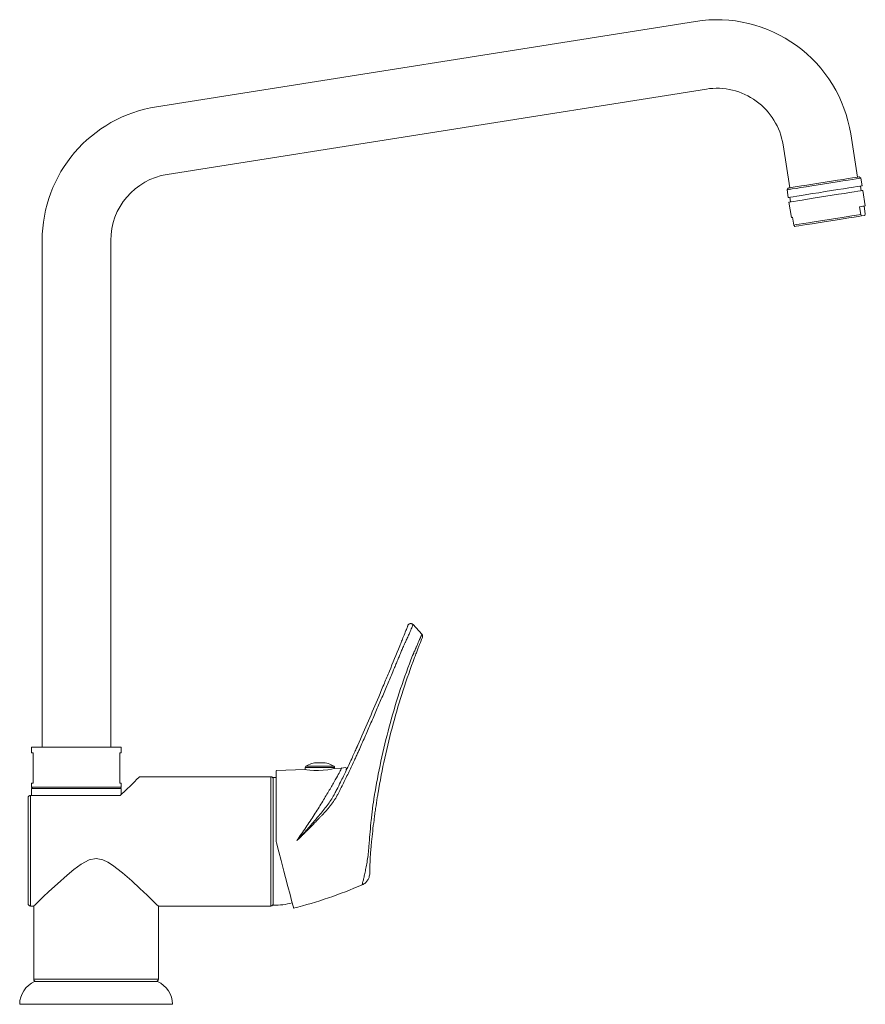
# Model space of a CAD drawing. Header units: millimetres. Extents: x 364.667 to 364.939, y 136.301 to 136.617.
import ezdxf

# ---------------------------------------------------------------- set-up
doc = ezdxf.new("R2010")
doc.units = ezdxf.units.MM
doc.layers.add('SANINDUSA', color=3, linetype='Continuous')

msp = doc.modelspace()

# ---------------------------------------------------------------- linework, layer by layer
at = {"layer": 'SANINDUSA', "linetype": 'Continuous', "lineweight": 15}
for p, q in [((364.8841952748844, 136.6162596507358), (364.7112142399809, 136.5888621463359)), ((364.7146557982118, 136.5671330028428), (364.8876368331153, 136.5945305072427)), ((364.9361546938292, 136.5662724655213), (364.9339646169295, 136.5801001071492)), ((364.9122354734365, 136.5766585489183), (364.9144255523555, 136.5628309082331)), ((364.9372206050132, 136.5659350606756), (364.9366485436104, 136.5663506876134)), ((364.9376116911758, 136.5634658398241), (364.9372206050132, 136.5659350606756)), ((364.9139317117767, 136.5627526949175), (364.9135160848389, 136.5621806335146)), ((364.9135160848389, 136.5621806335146), (364.9139071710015, 136.5597114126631)), ((364.9373525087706, 136.5619060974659), (364.9371178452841, 136.5633876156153)), ((364.9386285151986, 136.5570458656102), (364.9378463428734, 136.5619843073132)), ((364.9141418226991, 136.5582298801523), (364.9149239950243, 136.5532914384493)), ((364.9144010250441, 136.5597896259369), (364.9146356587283, 136.5583080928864)), ((364.9371571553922, 136.5542816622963), (364.9367660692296, 136.5567508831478)), ((364.9382480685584, 136.5569856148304), (364.9386391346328, 136.5545163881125)), ((364.9153044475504, 136.5533516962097), (364.915695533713, 136.5508824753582)), ((364.937458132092, 136.5538230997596), (364.9371571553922, 136.5542816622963)), ((364.937458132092, 136.5538230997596), (364.9384945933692, 136.5539872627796)), ((364.9386391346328, 136.5545163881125), (364.9384945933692, 136.5539872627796)), ((364.915695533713, 136.5508824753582), (364.9159965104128, 136.5504239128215)), ((364.6745191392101, 136.54589770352), (364.6745191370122, 136.3832604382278)), ((364.696519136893, 136.3832604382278), (364.6965191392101, 136.54589770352)), ((364.7935406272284, 136.4226097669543), (364.7963592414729, 136.4194890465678)), ((364.6711191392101, 136.3832604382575), (364.6711191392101, 136.3814604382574)), ((364.6999191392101, 136.3832604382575), (364.6711191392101, 136.3832604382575)), ((364.6711191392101, 136.3814604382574), (364.6716191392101, 136.3814604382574)), ((364.6716191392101, 136.3814604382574), (364.6716191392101, 136.3716604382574)), ((364.6994191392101, 136.3814604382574), (364.6999191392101, 136.3814604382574)), ((364.6994191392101, 136.3716604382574), (364.6994191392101, 136.3814604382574)), ((364.6999191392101, 136.3814604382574), (364.6999191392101, 136.3832604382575)), ((364.7643641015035, 136.3782493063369), (364.7628945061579, 136.3782493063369)), ((364.7589293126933, 136.3760989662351), (364.7496261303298, 136.3757447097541)), ((364.7496291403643, 136.3530104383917), (364.7496291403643, 136.3756984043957)), ((364.7589293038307, 136.3767422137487), (364.7589293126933, 136.3760989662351)), ((364.7683293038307, 136.3767422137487), (364.7589293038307, 136.3767422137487)), ((364.7680972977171, 136.3771643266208), (364.7591613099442, 136.3771643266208)), ((364.7706423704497, 136.3765453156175), (364.7683292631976, 136.376457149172)), ((364.7683292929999, 136.3764571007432), (364.7683293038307, 136.3767422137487)), ((364.6711191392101, 136.3716604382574), (364.6711191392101, 136.3704604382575)), ((364.6716191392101, 136.3716604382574), (364.6711191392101, 136.3716604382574)), ((364.6999191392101, 136.3716604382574), (364.6994191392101, 136.3716604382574)), ((364.6999191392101, 136.3704604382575), (364.6999191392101, 136.3716604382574)), ((364.7478791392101, 136.3737604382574), (364.7057382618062, 136.373760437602)), ((364.7478791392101, 136.3322604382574), (364.7478791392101, 136.3737604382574)), ((364.7486791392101, 136.3735104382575), (364.7486791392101, 136.3325104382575)), ((364.6711191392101, 136.3704604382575), (364.6999191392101, 136.3704604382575)), ((364.6711191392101, 136.3699604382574), (364.6711191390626, 136.3677604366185)), ((364.6999191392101, 136.3699604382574), (364.6711191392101, 136.3699604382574)), ((364.6999191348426, 136.3680862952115), (364.6999191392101, 136.3699604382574)), ((364.6995791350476, 136.3677604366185), (364.6707791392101, 136.3677604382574)), ((364.6707791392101, 136.3677604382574), (364.6707791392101, 136.3322604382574)), ((364.7497554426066, 136.3525234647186), (364.7496291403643, 136.3530104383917)), ((364.6707791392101, 136.3322604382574), (364.6718456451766, 136.3322604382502)), ((364.6718091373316, 136.3322956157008), (364.6718091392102, 136.3088104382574)), ((364.7117726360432, 136.3322604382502), (364.7478791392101, 136.3322604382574)), ((364.7118091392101, 136.3088104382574), (364.7118091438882, 136.3322956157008)), ((364.6718091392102, 136.3088104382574), (364.7118091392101, 136.3088104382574)), ((364.6918091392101, 136.3080104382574), (364.6721091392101, 136.3080104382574)), ((364.7115091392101, 136.3080104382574), (364.6918091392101, 136.3080104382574)), ((364.6673091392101, 136.3007104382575), (364.6918091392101, 136.3007104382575)), ((364.6918091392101, 136.3007104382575), (364.7163091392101, 136.3007104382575))]:
    msp.add_line(p, q, dxfattribs=at)
at = {"layer": 'SANINDUSA', "linetype": 'Continuous', "lineweight": 15, "flags": 128}
for points in [[(364.9135160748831, 136.5621806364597), (364.9135178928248, 136.5621809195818), (364.9137338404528, 136.5622151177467), (364.914303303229, 136.5623053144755), (364.9152089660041, 136.5624487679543), (364.9164233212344, 136.5626410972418), (364.9179094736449, 136.562876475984), (364.9196222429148, 136.5631477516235), (364.9215096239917, 136.5634466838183), (364.9235142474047, 136.5637641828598), (364.9255751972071, 136.5640906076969), (364.9276298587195, 136.5644160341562), (364.9296158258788, 136.5647305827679), (364.9314727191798, 136.5650246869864), (364.9331441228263, 136.565289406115), (364.9345792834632, 136.565516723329), (364.9357345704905, 136.5656996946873), (364.9365748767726, 136.5658327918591), (364.9370746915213, 136.5659119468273), (364.9372206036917, 136.5659350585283)], [(364.9139316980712, 136.562752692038), (364.9141142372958, 136.5627816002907), (364.9146559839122, 136.5628674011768), (364.9155395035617, 136.5630073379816), (364.9167364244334, 136.5631969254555), (364.9182082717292, 136.5634300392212), (364.919907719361, 136.5636991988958), (364.9217801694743, 136.5639957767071), (364.9237654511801, 136.5643102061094), (364.925799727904, 136.5646323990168), (364.9278176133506, 136.5649519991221), (364.9297542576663, 136.5652587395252), (364.931547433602, 136.5655427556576), (364.9331395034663, 136.5657949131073), (364.9344792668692, 136.5660071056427), (364.9355237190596, 136.5661725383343), (364.9362392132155, 136.5662858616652), (364.936602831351, 136.566343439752), (364.9366485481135, 136.5663506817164)], [(364.9139071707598, 136.5597114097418), (364.9140872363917, 136.5597399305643), (364.91462194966, 136.5598246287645), (364.915495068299, 136.5599629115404), (364.9166800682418, 136.5601505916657), (364.9181409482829, 136.5603819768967), (364.919833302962, 136.5606500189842), (364.921705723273, 136.5609465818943), (364.9237013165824, 136.5612626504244), (364.9257594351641, 136.5615886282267), (364.9278175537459, 136.5619146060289), (364.9298131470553, 136.562230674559), (364.9316855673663, 136.5625272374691), (364.9333779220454, 136.5627952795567), (364.9348388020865, 136.5630266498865), (364.9360238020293, 136.5632143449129), (364.9368969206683, 136.5633526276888), (364.9374316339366, 136.563437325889), (364.9376116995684, 136.5634658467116)], [(364.9378463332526, 136.561984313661), (364.9376662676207, 136.5619557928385), (364.9371315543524, 136.5618710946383), (364.9362584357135, 136.5617328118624), (364.9350734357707, 136.561545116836), (364.9336125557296, 136.5613137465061), (364.9319202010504, 136.5610457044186), (364.9300477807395, 136.5607491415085), (364.9280522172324, 136.5604330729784), (364.9259940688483, 136.5601070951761), (364.9239359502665, 136.5597811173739), (364.9219403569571, 136.5594650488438), (364.9200679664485, 136.5591684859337), (364.918375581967, 136.5589004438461), (364.9169147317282, 136.5586690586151), (364.9157297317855, 136.5584813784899), (364.9148566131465, 136.558343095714), (364.9143218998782, 136.5582583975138), (364.9141418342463, 136.5582298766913), (364.9141418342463, 136.5582298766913)], [(364.9367660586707, 136.5567508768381), (364.9373677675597, 136.5568461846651), (364.9378576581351, 136.5569237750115), (364.9382305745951, 136.5569828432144), (364.9384825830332, 136.5570227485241), (364.9386110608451, 136.5570431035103), (364.938628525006, 136.5570458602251)], [(364.9149239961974, 136.5532914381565), (364.9149379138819, 136.5532936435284), (364.9150593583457, 136.5533128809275), (364.915304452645, 136.5533516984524)], [(364.9371571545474, 136.5542816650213), (364.935866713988, 136.5540772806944), (364.934300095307, 136.5538291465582), (364.9325070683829, 136.5535451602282), (364.930544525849, 136.5532343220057), (364.9284747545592, 136.5529065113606), (364.9263634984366, 136.5525721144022), (364.9242777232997, 136.5522417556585), (364.9222837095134, 136.5519259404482), (364.9204447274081, 136.5516346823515), (364.9188191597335, 136.5513772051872), (364.9174586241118, 136.5511617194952), (364.916406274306, 136.5509950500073), (364.9156955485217, 136.5508824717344)], [(364.9159965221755, 136.550423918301), (364.9164673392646, 136.5504984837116), (364.917294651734, 136.5506295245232), (364.918451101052, 136.5508126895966), (364.9198984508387, 136.5510419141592), (364.9215888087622, 136.5513096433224), (364.9234662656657, 136.5516070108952), (364.9254687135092, 136.55192416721), (364.9275299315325, 136.5522506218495), (364.9295817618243, 136.5525756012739), (364.9315563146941, 136.5528883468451), (364.9333882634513, 136.5531785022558), (364.935017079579, 136.5534364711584), (364.9363888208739, 136.5536537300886), (364.9374581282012, 136.5538230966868)], [(364.7919909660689, 136.422529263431), (364.7919023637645, 136.4223706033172), (364.7917997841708, 136.4221333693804)], [(364.7683292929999, 136.3764571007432), (364.7680737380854, 136.3763952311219), (364.7673399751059, 136.3762345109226), (364.7661876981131, 136.3760302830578), (364.7647221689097, 136.3758554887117), (364.7631424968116, 136.3757747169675), (364.7616472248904, 136.3758009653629), (364.7603699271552, 136.3759012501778), (364.7594352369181, 136.3760192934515), (364.7589686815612, 136.3760923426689), (364.7589918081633, 136.3760884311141)], [(364.7720325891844, 136.3759686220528), (364.7722046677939, 136.3765508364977), (364.7717755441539, 136.3766834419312), (364.7706443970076, 136.376545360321)], [(364.7057382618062, 136.37371530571), (364.7057621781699, 136.3737386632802), (364.7054997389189, 136.3734824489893), (364.7049389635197, 136.3729355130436), (364.7041216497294, 136.3721397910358), (364.7030618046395, 136.3711108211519), (364.7014560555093, 136.3695592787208), (364.6995791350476, 136.3677604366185)], [(364.7526321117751, 136.341432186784), (364.7521006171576, 136.3434814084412), (364.7512211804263, 136.3468721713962), (364.7505038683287, 136.3496378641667), (364.7497554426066, 136.3525234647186)], [(364.6718456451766, 136.3322956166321), (364.6718287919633, 136.33227938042), (364.6721126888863, 136.3325528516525), (364.6726582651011, 136.333077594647), (364.6734664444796, 136.33385274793), (364.674888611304, 136.3352096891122), (364.6766663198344, 136.3368900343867), (364.6793955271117, 136.3394214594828), (364.6825409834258, 136.3422187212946), (364.6847158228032, 136.3440172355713), (364.6870843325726, 136.3457381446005), (364.6895976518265, 136.3470561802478), (364.6918091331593, 136.3474821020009)], [(364.6918091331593, 136.3474821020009), (364.6939402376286, 136.3470855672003), (364.6955355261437, 136.3463434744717), (364.6970450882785, 136.3453961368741), (364.7002633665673, 136.3429091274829), (364.7032516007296, 136.3403024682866), (364.7058451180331, 136.3379249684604), (364.7081813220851, 136.3357300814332), (364.709572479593, 136.3344067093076), (364.710704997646, 136.3333224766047), (364.7113645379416, 136.3326886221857), (364.7117413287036, 136.3323257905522), (364.7117726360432, 136.3322956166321)], [(364.7795795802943, 136.3421504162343), (364.7796130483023, 136.3426118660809), (364.7796301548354, 136.3432507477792)], [(364.7526321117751, 136.3414321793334), (364.7533880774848, 136.3385175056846), (364.7540488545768, 136.3359697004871), (364.7545593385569, 136.3340015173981), (364.7549343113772, 136.3325557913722), (364.755118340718, 136.3318462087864), (364.7551910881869, 136.3315657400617)], [(364.7795795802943, 136.3421504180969), (364.7796117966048, 136.3424898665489), (364.7796249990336, 136.3428578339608)]]:
    msp.add_lwpolyline(points, dxfattribs=at)
at = {"layer": 'SANINDUSA', "linetype": 'Continuous', "lineweight": 15}
for centre, radius, start, end in [((364.8910001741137, 136.5732952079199), 0.04350000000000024, 8.999999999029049, 99.00000000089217), ((364.8910001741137, 136.5732952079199), 0.0215000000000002, 8.999999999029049, 99.00000000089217), ((364.7180191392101, 136.54589770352), 0.04350000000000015, 99.00000000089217, 180), ((364.7180191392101, 136.54589770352), 0.02150000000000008, 99.00000000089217, 180), ((364.7628945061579, 136.3712842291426), 0.006965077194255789, 90, 122.4109245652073), ((364.7643641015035, 136.3712842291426), 0.006965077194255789, 57.58907543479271, 90), ((364.7594293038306, 136.3767422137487), 0.0005000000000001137, 122.4109245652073, 180), ((364.7678293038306, 136.3767422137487), 0.0005000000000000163, 0, 57.58907543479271), ((364.7478791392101, 136.3729604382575), 0.000800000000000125, 0, 90), ((364.7491332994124, 136.3535155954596), 0.0200000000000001, 88.55627614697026, 91.30118498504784), ((364.6716191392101, 136.3704604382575), 0.0005000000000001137, 180, 270), ((364.6994191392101, 136.3704604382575), 0.0005000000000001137, 270, 0), ((364.6707791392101, 136.3330604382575), 0.000799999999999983, 180, 270), ((364.7478791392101, 136.3330604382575), 0.000799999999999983, 270, 0), ((364.7491332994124, 136.3525052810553), 0.02000000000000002, 268.6988150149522, 286.2904060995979), ((364.6726091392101, 136.3088104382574), 0.000799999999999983, 180, 270), ((364.7110091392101, 136.3088104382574), 0.000800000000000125, 270, 0), ((364.6752601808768, 136.3007104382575), 0.007951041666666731, 113.3474206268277, 180), ((364.7083580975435, 136.3007104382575), 0.007951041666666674, 0, 66.65257937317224)]:
    msp.add_arc(centre, radius, start, end, dxfattribs=at)
for points, knots in [([(364.7935406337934, 136.4226097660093), (364.7935393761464, 136.4226069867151), (364.7935368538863, 136.422601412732), (364.7935276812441, 136.4225803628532), (364.7935145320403, 136.422549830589), (364.7934969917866, 136.4225087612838), (364.7934751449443, 136.4224572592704), (364.7934489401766, 136.4223951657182), (364.7934183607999, 136.4223226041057), (364.7933833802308, 136.422239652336), (364.7932986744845, 136.4220391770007), (364.7931263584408, 136.4216344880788), (364.7928559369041, 136.4209978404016), (364.7925873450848, 136.4203738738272), (364.7922856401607, 136.4196770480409), (364.7919336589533, 136.4188731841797), (364.7915228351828, 136.4179523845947), (364.7912497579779, 136.4173458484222), (364.791005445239, 136.4168096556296), (364.7908063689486, 136.4163752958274), (364.7906070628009, 136.4159434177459), (364.7904748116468, 136.4156594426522), (364.7904240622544, 136.4155504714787)], [0, 0, 0, 0, 0.02743496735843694, 0.05502189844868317, 0.08273250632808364, 0.1105403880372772, 0.1384209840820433, 0.16634731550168, 0.1942885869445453, 0.2222152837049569, 0.2500995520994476, 0.3740874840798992, 0.5000372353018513, 0.5619115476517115, 0.6250612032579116, 0.7499642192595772, 0.8089210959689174, 0.8749656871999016, 0.9024567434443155, 0.9375295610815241, 0.9760279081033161, 1, 1, 1, 1]), ([(364.7919943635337, 136.4225250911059), (364.7920009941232, 136.4225370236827), (364.792053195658, 136.4226309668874), (364.7922121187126, 136.4227597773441), (364.7924489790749, 136.4228899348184), (364.7927055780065, 136.4229457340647), (364.7929553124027, 136.4229372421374), (364.7931841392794, 136.4228712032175), (364.79338441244, 136.4227624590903), (364.7934894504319, 136.4226597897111), (364.7935406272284, 136.4226097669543)], [0, 0, 0, 0, 0.02306048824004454, 0.1815514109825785, 0.3337345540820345, 0.4796231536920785, 0.6191939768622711, 0.7524449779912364, 0.8793858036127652, 0.9999999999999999, 0.9999999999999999, 0.9999999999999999, 0.9999999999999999]), ([(364.7917867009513, 136.4221004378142), (364.7917651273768, 136.4220459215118), (364.7917016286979, 136.4218854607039), (364.7912657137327, 136.4207861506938), (364.7905951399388, 136.4191036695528), (364.7898798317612, 136.4173183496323), (364.7894558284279, 136.4162661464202), (364.7892440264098, 136.4157405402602)], [0, 0, 0, 0, 0.1467311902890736, 0.431881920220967, 0.7153869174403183, 0.8578274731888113, 1, 1, 1, 1]), ([(364.7963592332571, 136.4194890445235), (364.7963581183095, 136.4194867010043), (364.7963558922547, 136.4194820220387), (364.7963471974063, 136.4194626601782), (364.7963345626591, 136.4194342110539), (364.7963175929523, 136.4193957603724), (364.7962963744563, 136.419347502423), (364.7962708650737, 136.4192893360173), (364.796241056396, 136.4192212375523), (364.7962069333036, 136.4191431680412), (364.7961684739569, 136.4190550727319), (364.7961256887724, 136.4189569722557), (364.796078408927, 136.4188484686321), (364.7960265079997, 136.4187292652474), (364.7959698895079, 136.4185991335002), (364.7959085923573, 136.418458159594), (364.7958426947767, 136.4183065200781), (364.7957723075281, 136.4181444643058), (364.7956973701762, 136.4179718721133), (364.7955849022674, 136.4177127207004), (364.7954251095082, 136.4173447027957), (364.7952040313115, 136.4168371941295), (364.7949580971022, 136.4162720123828), (364.7947338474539, 136.4157530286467), (364.7945419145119, 136.4153100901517), (364.7943904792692, 136.4149649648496), (364.7942327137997, 136.4146059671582), (364.794038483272, 136.4141581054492), (364.7938477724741, 136.4137238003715), (364.7936823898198, 136.4133483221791), (364.7935834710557, 136.413125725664), (364.793502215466, 136.4129495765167), (364.7934237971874, 136.412785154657), (364.7933708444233, 136.412680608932), (364.7933455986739, 136.4126307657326)], [0, 0, 0, 0, 0.02791863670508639, 0.05574110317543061, 0.08348396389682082, 0.1111641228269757, 0.1387987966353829, 0.1664054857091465, 0.1940019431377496, 0.221606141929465, 0.2492362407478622, 0.2769106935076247, 0.3046503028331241, 0.3324770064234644, 0.360432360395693, 0.3884634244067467, 0.4164523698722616, 0.4443636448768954, 0.4722188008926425, 0.5000419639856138, 0.5623818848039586, 0.6250263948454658, 0.6876081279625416, 0.750003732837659, 0.7812397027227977, 0.8125040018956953, 0.84367709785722, 0.8750046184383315, 0.9249925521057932, 0.9483275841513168, 0.9625041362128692, 0.9761171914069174, 0.9886136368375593, 1, 1, 1, 1]), ([(364.7965419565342, 136.4184383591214), (364.7966095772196, 136.4186027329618), (364.7966353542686, 136.4188003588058), (364.7965693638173, 136.419179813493), (364.7964783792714, 136.4193571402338), (364.7963592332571, 136.4194890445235)], [0, 0, 0, 0, 0.5, 0.5, 1, 1, 1, 1]), ([(364.7958895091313, 136.4168354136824), (364.7957832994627, 136.4165716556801), (364.7956643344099, 136.4162748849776), (364.7953987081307, 136.4156072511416), (364.7952515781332, 136.4152351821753), (364.7949374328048, 136.414433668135), (364.7947695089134, 136.414001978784), (364.794500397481, 136.4133030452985), (364.794407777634, 136.4130613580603), (364.7942198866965, 136.4125684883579), (364.7941244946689, 136.4123169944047), (364.7940275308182, 136.4120599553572)], [0, 0, 0, 0, 0.2499999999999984, 0.2499999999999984, 0.4999999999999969, 0.4999999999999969, 0.7499999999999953, 0.7499999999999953, 0.8749999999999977, 0.8749999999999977, 1, 1, 1, 1]), ([(364.7958895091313, 136.4168354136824), (364.7959956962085, 136.417099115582), (364.7960892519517, 136.4173300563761), (364.7962508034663, 136.4177275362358), (364.7963176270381, 136.417891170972), (364.796371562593, 136.4180230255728)], [0, 0, 0, 0, 0.5, 0.5, 1, 1, 1, 1]), ([(364.7904240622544, 136.4155504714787), (364.7902117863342, 136.4151341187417), (364.7898527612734, 136.4142628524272), (364.7893067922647, 136.4129420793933), (364.7887491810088, 136.4115962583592), (364.7881796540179, 136.4102253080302), (364.7875981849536, 136.408829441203), (364.7866508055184, 136.4065619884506), (364.7853058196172, 136.4033622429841), (364.7835826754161, 136.399299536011), (364.7818144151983, 136.395171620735), (364.7803412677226, 136.3917661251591), (364.7791380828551, 136.3890063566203), (364.7782405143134, 136.3869591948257), (364.7773369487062, 136.3849057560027), (364.7767320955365, 136.3835426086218), (364.7764299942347, 136.3828617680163)], [0, 0, 0, 0, 0.03984735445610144, 0.08042081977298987, 0.1217234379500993, 0.1637558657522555, 0.2065163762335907, 0.2500008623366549, 0.3719761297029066, 0.4999991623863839, 0.6222181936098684, 0.7499990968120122, 0.8118428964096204, 0.8749994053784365, 0.9375669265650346, 0.9999999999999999, 0.9999999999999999, 0.9999999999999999, 0.9999999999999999]), ([(364.7892440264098, 136.4157405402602), (364.7881475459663, 136.4130332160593), (364.7865353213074, 136.4090524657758), (364.784858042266, 136.4050541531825), (364.784321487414, 136.4037751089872)], [0, 0, 0, 0, 0.6801040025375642, 1, 1, 1, 1]), ([(364.7813289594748, 136.3689232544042), (364.7819687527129, 136.3726805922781), (364.7827002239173, 136.3764168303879), (364.7843459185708, 136.383843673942), (364.785259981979, 136.3875331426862), (364.7872661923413, 136.3948451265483), (364.788359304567, 136.3984707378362), (364.790716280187, 136.4056280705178), (364.791980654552, 136.4091612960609), (364.7933261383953, 136.41263283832)], [0, 0, 0, 0, 0.25, 0.25, 0.5, 0.5, 0.75, 0.75, 1, 1, 1, 1]), ([(364.7940275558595, 136.412059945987), (364.7927275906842, 136.4086137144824), (364.7914979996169, 136.4051054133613), (364.7891995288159, 136.3979965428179), (364.7881298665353, 136.3943946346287), (364.786164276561, 136.3871291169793), (364.7852672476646, 136.3834624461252), (364.7836517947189, 136.3760805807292), (364.7829334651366, 136.3723664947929), (364.7823055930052, 136.3686311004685)], [0, 0, 0, 0, 0.2500000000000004, 0.2500000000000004, 0.5000000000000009, 0.5000000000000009, 0.7500000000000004, 0.7500000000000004, 1, 1, 1, 1]), ([(364.784321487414, 136.4037751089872), (364.7837221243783, 136.4023355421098), (364.7809685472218, 136.3957219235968), (364.7780689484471, 136.3891077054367), (364.7758004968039, 136.3839331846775)], [0, 0, 0, 0, 0.2176670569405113, 1, 1, 1, 1]), ([(364.7754623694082, 136.3831516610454), (364.775253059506, 136.3826807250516), (364.7747899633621, 136.3816387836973), (364.7740155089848, 136.3799309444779), (364.7730914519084, 136.3779294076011), (364.7718359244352, 136.3752692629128), (364.7704731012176, 136.3724679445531), (364.7692532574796, 136.3700325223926), (364.7686332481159, 136.3688205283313), (364.7684269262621, 136.3684172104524)], [0, 0, 0, 0, 0.09478914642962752, 0.2097200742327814, 0.3447897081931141, 0.5000009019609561, 0.7501963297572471, 0.9168722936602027, 1, 1, 1, 1]), ([(364.7764299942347, 136.3828617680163), (364.7762426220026, 136.3824417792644), (364.775869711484, 136.38160591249), (364.7753068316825, 136.380361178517), (364.7746467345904, 136.3789195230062), (364.7738796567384, 136.377271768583), (364.7727084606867, 136.3748007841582), (364.7715094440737, 136.372337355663), (364.7704191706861, 136.3701626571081), (364.7698026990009, 136.3689406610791), (364.769489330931, 136.3683321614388), (364.7693500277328, 136.3680616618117)], [0, 0, 0, 0, 0.08419006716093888, 0.1675561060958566, 0.2499997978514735, 0.3742949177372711, 0.5000005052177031, 0.7499991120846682, 0.8749992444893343, 0.9444327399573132, 1, 1, 1, 1]), ([(364.7562531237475, 136.3533402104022), (364.7572113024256, 136.3547113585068), (364.7591228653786, 136.3574467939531), (364.7618232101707, 136.3615362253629), (364.7642948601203, 136.3654598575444), (364.7664708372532, 136.3690775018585), (364.7682589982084, 136.3721891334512), (364.7696236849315, 136.37465046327), (364.7704085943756, 136.3761007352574), (364.7707353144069, 136.3767201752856), (364.7706437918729, 136.3765442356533), (364.770643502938, 136.376543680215)], [0, 0, 0, 0, 0.1275632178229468, 0.2544881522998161, 0.3808991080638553, 0.5058184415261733, 0.6304857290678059, 0.7535967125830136, 0.8769938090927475, 0.9996116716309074, 1, 1, 1, 1]), ([(364.6699791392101, 136.3669604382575), (364.6699801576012, 136.3669912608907), (364.669982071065, 136.3670491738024), (364.6699960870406, 136.3671296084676), (364.6700141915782, 136.3671976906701), (364.6700467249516, 136.3672888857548), (364.670103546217, 136.367398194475), (364.6702028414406, 136.3675226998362), (364.6703252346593, 136.3676262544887), (364.6704697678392, 136.3677036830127), (364.6706228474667, 136.3677516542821), (364.6707276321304, 136.3677575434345), (364.6707791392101, 136.3677604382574)], [0, 0, 0, 0, 0.07664618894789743, 0.1440111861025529, 0.2020944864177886, 0.2508972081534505, 0.3826812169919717, 0.5011158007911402, 0.633249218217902, 0.7600164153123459, 0.8820356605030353, 1, 1, 1, 1]), ([(364.6699791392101, 136.3669604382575), (364.6699791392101, 136.3641532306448), (364.6699791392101, 136.3605977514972), (364.6699791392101, 136.3528825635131), (364.6699791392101, 136.3488937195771), (364.6699791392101, 136.3416546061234), (364.6699791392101, 136.3385646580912), (364.6699791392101, 136.334219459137), (364.6699791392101, 136.3330604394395), (364.6699791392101, 136.3330604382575)], [0, 0, 0, 0, 0.25, 0.25, 0.5, 0.5, 0.75, 0.75, 1, 1, 1, 1]), ([(364.7684269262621, 136.3684172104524), (364.7681206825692, 136.3678207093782), (364.7677831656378, 136.367240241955), (364.7670620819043, 136.3660986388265), (364.7666783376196, 136.3655376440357), (364.765473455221, 136.3638734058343), (364.7645985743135, 136.3627882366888), (364.7636844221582, 136.3617097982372)], [0, 0, 0, 0, 0.249999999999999, 0.249999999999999, 0.499999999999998, 0.499999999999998, 1, 1, 1, 1]), ([(364.7693500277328, 136.3680616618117), (364.7692671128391, 136.3679037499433), (364.7691012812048, 136.367587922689), (364.7687450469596, 136.3669696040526), (364.7680810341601, 136.3659116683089), (364.7672415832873, 136.3647655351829), (364.7663400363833, 136.3636580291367), (364.7656463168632, 136.3628565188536), (364.7649196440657, 136.3620570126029), (364.7644258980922, 136.3615405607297), (364.7641711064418, 136.3612740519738)], [0, 0, 0, 0, 0.06250403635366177, 0.1250094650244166, 0.2500084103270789, 0.4999642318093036, 0.6218971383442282, 0.7499780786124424, 0.8709792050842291, 1, 1, 1, 1]), ([(364.7794323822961, 136.3525234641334), (364.7795248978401, 136.3536984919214), (364.7796275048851, 136.3549005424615), (364.7798545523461, 136.3573522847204), (364.7799789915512, 136.3586020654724), (364.7801834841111, 136.3605106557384), (364.7802549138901, 136.3611549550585), (364.7804017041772, 136.3624352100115), (364.7804772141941, 136.3630727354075), (364.7807099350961, 136.3649772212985), (364.7808733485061, 136.3662361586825), (364.7810445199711, 136.3674829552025)], [0, 0, 0, 0, 0.2499999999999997, 0.2499999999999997, 0.4999999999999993, 0.4999999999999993, 0.6249999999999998, 0.6249999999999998, 0.7500000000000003, 0.7500000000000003, 1, 1, 1, 1]), ([(364.7820585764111, 136.3671314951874), (364.7818667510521, 136.3659426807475), (364.7816825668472, 136.3647423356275), (364.7814186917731, 136.3629261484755), (364.7813327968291, 136.3623181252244), (364.7811652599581, 136.3610969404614), (364.7810834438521, 136.3604822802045), (364.7808483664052, 136.3586611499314), (364.7807041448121, 136.3574681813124), (364.7804388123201, 136.3551267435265), (364.7803177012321, 136.3539781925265), (364.7802073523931, 136.3528548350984)], [0, 0, 0, 0, 0.2500000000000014, 0.2500000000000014, 0.3750000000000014, 0.3750000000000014, 0.5000000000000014, 0.5000000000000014, 0.7500000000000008, 0.7500000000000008, 1, 1, 1, 1]), ([(364.7625555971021, 136.3603700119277), (364.7615786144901, 136.3591871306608), (364.7605673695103, 136.3580176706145), (364.7590194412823, 136.3562744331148), (364.758497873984, 136.3556949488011), (364.7577111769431, 136.3548290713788), (364.7574481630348, 136.3545409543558), (364.7570509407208, 136.3541116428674), (364.756918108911, 136.3539689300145), (364.7567171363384, 136.3537571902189), (364.7566498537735, 136.3536870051), (364.7565137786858, 136.3535487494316), (364.7564452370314, 136.3534797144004), (364.7563735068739, 136.3534168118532)], [0, 0, 0, 0, 0.4999999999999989, 0.4999999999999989, 0.750000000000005, 0.750000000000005, 0.8750000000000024, 0.8750000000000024, 0.9375000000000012, 0.9375000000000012, 0.9687500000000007, 0.9687500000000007, 1, 1, 1, 1]), ([(364.762059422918, 136.3590844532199), (364.7618908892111, 136.3589033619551), (364.7615458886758, 136.358532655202), (364.7610102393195, 136.3579685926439), (364.760446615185, 136.3573823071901), (364.7600590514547, 136.3569860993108), (364.7598612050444, 136.3567838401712)], [0, 0, 0, 0, 0.2335311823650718, 0.4780550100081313, 0.733553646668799, 1, 1, 1, 1]), ([(364.762933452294, 136.3600429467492), (364.7627911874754, 136.3598850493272), (364.7625019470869, 136.3595640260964), (364.7622085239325, 136.3592460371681), (364.762059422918, 136.3590844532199)], [0, 0, 0, 0, 0.4918566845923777, 1, 1, 1, 1]), ([(364.7636844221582, 136.3617097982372), (364.7634594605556, 136.3614444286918), (364.7630818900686, 136.3609990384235), (364.7627070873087, 136.3605510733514), (364.7625555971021, 136.3603700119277)], [0, 0, 0, 0, 0.5958135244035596, 0.9999999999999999, 0.9999999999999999, 0.9999999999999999, 0.9999999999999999]), ([(364.7629334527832, 136.3600429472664), (364.7629844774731, 136.3600946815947), (364.7630865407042, 136.3601981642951), (364.7632929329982, 136.3604030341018), (364.7636526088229, 136.3607632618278), (364.7639637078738, 136.3610697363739), (364.7641711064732, 136.3612740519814)], [0, 0, 0, 0, 0.1249827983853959, 0.2499995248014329, 0.5000015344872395, 1, 1, 1, 1]), ([(364.7595080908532, 136.3564255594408), (364.7592939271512, 136.3562097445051), (364.7588487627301, 136.3557611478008), (364.7583999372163, 136.3553156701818), (364.758167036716, 136.355084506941)], [0, 0, 0, 0, 0.4810889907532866, 1, 1, 1, 1]), ([(364.757461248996, 136.354390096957), (364.7572699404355, 136.3542042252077), (364.7569829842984, 136.3539254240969), (364.7566520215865, 136.3536171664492), (364.7564839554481, 136.353471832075), (364.7564005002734, 136.3534050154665), (364.7563423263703, 136.3533658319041), (364.756304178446, 136.3533420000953), (364.7562782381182, 136.3533352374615), (364.7562674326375, 136.3533324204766)], [0, 0, 0, 0, 0.4999953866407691, 0.7499755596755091, 0.8473464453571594, 0.916591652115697, 0.9499247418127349, 0.979141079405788, 1, 1, 1, 1]), ([(364.7772151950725, 136.3390741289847), (364.7772151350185, 136.3390783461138), (364.7772150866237, 136.3390833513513), (364.77721613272, 136.3390960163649), (364.7772188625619, 136.3391185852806), (364.7772249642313, 136.3391517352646), (364.7772413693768, 136.3392317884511), (364.7772578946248, 136.3393034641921), (364.7773220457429, 136.3395708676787), (364.7773842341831, 136.3398188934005), (364.7775367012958, 136.3404436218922), (364.7776269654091, 136.3408229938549), (364.7778267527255, 136.341682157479), (364.7779362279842, 136.3421632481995), (364.7781648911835, 136.3432163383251), (364.7782840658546, 136.3437882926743), (364.7784629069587, 136.3447135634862), (364.7785225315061, 136.3450327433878), (364.7786403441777, 136.34568462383), (364.7786985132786, 136.3460178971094), (364.7788684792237, 136.3470386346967), (364.7789757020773, 136.347747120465), (364.7791633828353, 136.3492213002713), (364.7792438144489, 136.3499872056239), (364.7793014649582, 136.3507871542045)], [0, 0, 0, 0, 0.01562500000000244, 0.01562500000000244, 0.03125000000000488, 0.0625000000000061, 0.0625000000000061, 0.1250000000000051, 0.1250000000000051, 0.2500000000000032, 0.2500000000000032, 0.3750000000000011, 0.3750000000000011, 0.4999999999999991, 0.4999999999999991, 0.624999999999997, 0.624999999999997, 0.6874999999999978, 0.6874999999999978, 0.7499999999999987, 0.7499999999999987, 0.8749999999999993, 0.8749999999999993, 1, 1, 1, 1]), ([(364.7796288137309, 136.3431353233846), (364.7796305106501, 136.3432626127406), (364.7796346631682, 136.3435741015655), (364.7796535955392, 136.3444789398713), (364.7796942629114, 136.3457490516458), (364.7797622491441, 136.3472422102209), (364.7798668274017, 136.3490226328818), (364.7799889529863, 136.3504684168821), (364.7800502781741, 136.3511944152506)], [0, 0, 0, 0, 0.1438009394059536, 0.3518941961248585, 0.5152573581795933, 0.673983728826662, 0.8362913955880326, 1, 1, 1, 1]), ([(364.7772151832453, 136.3390741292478), (364.7775758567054, 136.3392693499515), (364.7782556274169, 136.339637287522), (364.778978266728, 136.3405010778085), (364.7794373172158, 136.3413498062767), (364.7795056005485, 136.341936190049), (364.7795336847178, 136.3421773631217)], [0, 0, 0, 0, 0.3004446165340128, 0.5662558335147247, 0.821605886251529, 1, 1, 1, 1])]:
    msp.add_open_spline(points, degree=3, knots=knots, dxfattribs=at)
for points, degree in [([(364.796371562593, 136.4180230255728), (364.7964564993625, 136.4182306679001), (364.7965096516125, 136.4183599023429), (364.7965312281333, 136.4184123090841)], 3), ([(364.7965312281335, 136.4184123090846), (364.7965371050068, 136.4184265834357), (364.7965406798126, 136.4184352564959), (364.7965419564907, 136.4184383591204)], 3), ([(364.7758004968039, 136.3839331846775), (364.7754623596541, 136.3831516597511)], 1), ([(364.7486791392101, 136.3729604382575), (364.7486791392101, 136.3729604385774), (364.7486791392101, 136.3728755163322), (364.7486791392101, 136.3727064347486)], 3), ([(364.7810445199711, 136.3674829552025), (364.7811372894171, 136.3679611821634), (364.7812322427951, 136.3684420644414), (364.7813289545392, 136.3689232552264)], 3), ([(364.7823055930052, 136.3686311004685), (364.7822214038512, 136.3681302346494), (364.7821389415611, 136.3676295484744), (364.7820585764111, 136.3671314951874)], 3), ([(364.7598612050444, 136.3567838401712), (364.7597435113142, 136.3566644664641), (364.759625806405, 136.3565450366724), (364.7595080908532, 136.3564255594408)], 3), ([(364.7563735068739, 136.3534168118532), (364.7563473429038, 136.3533939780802), (364.7563206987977, 136.3533714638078), (364.7562922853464, 136.3533540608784)], 3), ([(364.7575453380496, 136.3544722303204), (364.7575173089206, 136.3544448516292), (364.7574892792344, 136.3544174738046), (364.757461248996, 136.354390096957)], 3), ([(364.7578688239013, 136.3547898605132), (364.7577610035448, 136.3546839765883), (364.7576531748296, 136.3545780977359), (364.7575453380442, 136.3544722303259)], 3), ([(364.758167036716, 136.355084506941), (364.7580676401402, 136.3549862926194), (364.7579682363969, 136.3548880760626), (364.757868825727, 136.3547898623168)], 3), ([(364.7802073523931, 136.3528548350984), (364.7801522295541, 136.3522936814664), (364.7800996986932, 136.3517377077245), (364.7800502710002, 136.3511944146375)], 3), ([(364.7793014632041, 136.3507871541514), (364.7793423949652, 136.3513551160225), (364.7793861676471, 136.3519364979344), (364.7794323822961, 136.3525234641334)], 3), ([(364.7796250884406, 136.3428582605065), (364.7796234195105, 136.3427070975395)], 1), ([(364.755191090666, 136.3315657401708), (364.7627329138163, 136.3334728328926), (364.7700978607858, 136.335985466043), (364.7772151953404, 136.3390741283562)], 3)]:
    msp.add_open_spline(points, degree=degree, dxfattribs=at)

doc.saveas('drawing.dxf')
